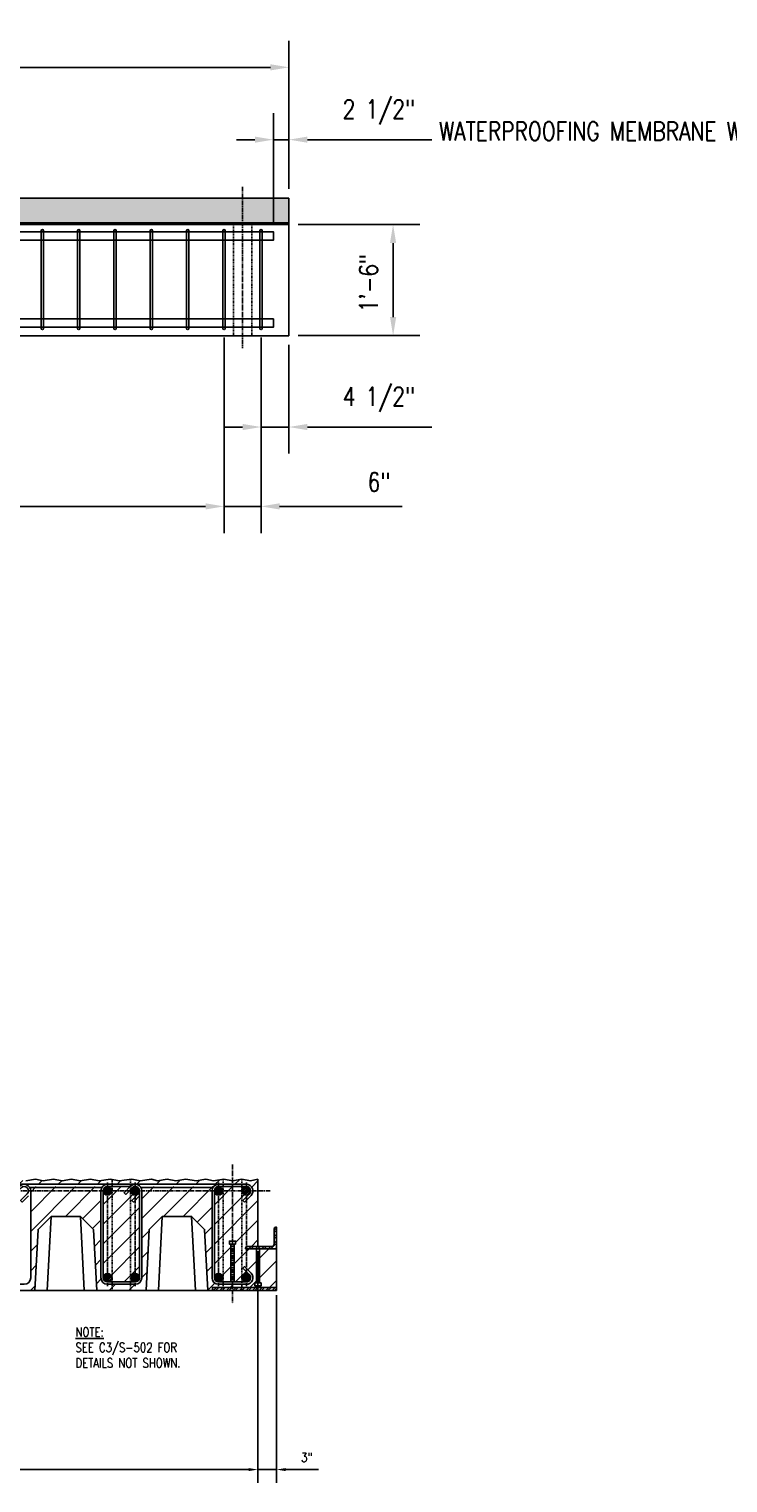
# Model space of a CAD drawing. Header units: inches. Extents: x -1203 to 2708, y -355 to 282.
# Tile 7 of 19: x 271 to 384, y -355 to -119. Entities that reach past the tile are written whole.
import ezdxf
from ezdxf import colors
from ezdxf.entities.mleader import LeaderData, LeaderLine
from ezdxf.math import Vec2, Vec3

# ---------------------------------------------------------------- set-up
doc = ezdxf.new("R2010")
doc.units = ezdxf.units.IN
doc.header["$MEASUREMENT"] = 0
doc.linetypes.add('CENTER2', pattern=[1.125, 0.75, -0.125, 0.125, -0.125])
doc.linetypes.add('HIDDEN2', pattern=[0.1875, 0.125, -0.0625])
for name, color, linetype in [('A-WALL-PATT', 8, 'Continuous'), ('S-ANNO-CNTR', 1, 'CENTER2'), ('S-ANNO-DIMS', 1, 'Continuous'), ('S-ANNO-SHDE', 8, 'Continuous'), ('S-ANNO-TEXT', 2, 'Continuous'), ('S-ROOF-HDLN', 1, 'HIDDEN2'), ('S-SECT-CONC', 3, 'Continuous'), ('S-SECT-CONC1', 1, 'Continuous'), ('S-SECT-PATT', 1, 'Continuous'), ('S-SECT-PATT_250', 250, 'Continuous'), ('S-SECT-RBAR_2', 2, 'Continuous'), ('S-SECT-RBAR_3', 4, 'Continuous'), ('S-SECT-STLS', 3, 'Continuous')]:
    doc.layers.add(name, color=color, linetype=linetype)
doc.styles.add('Annotative', font='romans.shx', dxfattribs={"width": 0.8, "height": 0.125})
doc.dimstyles.new('Annotative', dxfattribs={"dimscale": 0, "dimtxt": 0.125, "dimasz": 0.125, "dimexe": 0.179688, "dimexo": 0.0625, "dimgap": 0.09, "dimtad": 1, "dimdec": 3, "dimzin": 3, "dimdsep": 46, "dimlunit": 4, "dimtxsty": 'Annotative', "dimcen": 0.09, "dimclrt": 2, "dimazin": 2, "dimtfac": 1, "dimtdec": 3, "dimtmove": 1, "dimatfit": 3, "dimfxl": 1, "dimtfill": 1, "dimfrac": 2, "dimtolj": 1, "dimtzin": 0, "dimarcsym": 0})

# ---------------------------------------------------------------- blocks, each defined once
blk = doc.blocks.new('*D35')
at = {"layer": 'Defpoints', "color": 0, "transparency": 16777216}
for p in [(313.22, -125.63), (-13.78, -146.82, 0.01), (313.22, -146.82, 0.01)]:
    blk.add_point(p, dxfattribs=at)
at = {"layer": 'S-ANNO-DIMS', "color": 0, "lineweight": -2, "transparency": 16777216}
for p, q in [((-13.78, -145.32), (-13.78, -121.32)), ((313.22, -145.32), (313.22, -121.32)), ((-10.78, -125.63), (310.22, -125.63))]:
    blk.add_line(p, q, dxfattribs=at)
at = {"layer": 'S-ANNO-DIMS', "color": 0, "transparency": 16777216}
for points in [[(-10.78, -125.13), (-10.78, -126.13), (-13.78, -125.63)], [(310.22, -125.13), (310.22, -126.13), (313.22, -125.63)]]:
    blk.add_solid(points, dxfattribs=at)
at = {"layer": 'S-ANNO-DIMS', "color": 2, "transparency": 16777216, "insert": (149.72, -121.69), "char_height": 3, "attachment_point": 5, "style": 'Annotative', "bg_fill": 3, "box_fill_scale": 1.25, "bg_fill_color": 256, "bg_fill_true_color": 13158600, "bg_fill_transparency": 0}
blk.add_mtext('\\A1;27\'-3"', dxfattribs=at)
blk = doc.blocks.new('*D34')
at = {"layer": 'Defpoints', "color": 0, "transparency": 16777216}
for p in [(313.22, -151.07, 0.01), (313.22, -169.07), (330.1, -169.07)]:
    blk.add_point(p, dxfattribs=at)
at = {"layer": 'S-ANNO-DIMS', "color": 0, "lineweight": -2, "transparency": 16777216}
for p, q in [((314.72, -151.07), (334.41, -151.07)), ((330.1, -154.07), (330.1, -166.07)), ((314.72, -169.07), (334.41, -169.07))]:
    blk.add_line(p, q, dxfattribs=at)
at = {"layer": 'S-ANNO-DIMS', "color": 0, "transparency": 16777216}
for points in [[(329.6, -154.07), (330.6, -154.07), (330.1, -151.07)], [(329.6, -166.07), (330.6, -166.07), (330.1, -169.07)]]:
    blk.add_solid(points, dxfattribs=at)
at = {"layer": 'S-ANNO-DIMS', "color": 2, "transparency": 16777216, "insert": (326.15, -160.55), "char_height": 3, "attachment_point": 5, "rotation": 90, "style": 'Annotative', "bg_fill": 3, "box_fill_scale": 1.25, "bg_fill_color": 256, "bg_fill_true_color": 13158600, "bg_fill_transparency": 0}
blk.add_mtext('\\A1;1\'-6"', dxfattribs=at)
blk = doc.blocks.new('*D33')
at = {"layer": 'Defpoints', "color": 0, "transparency": 16777216}
for p in [(308.72, -167.89, 0.01), (313.22, -169.07), (313.22, -183.86)]:
    blk.add_point(p, dxfattribs=at)
at = {"layer": 'S-ANNO-DIMS', "color": 0, "lineweight": -2, "transparency": 16777216}
for p, q in [((308.72, -169.39), (308.72, -188.17)), ((313.22, -170.57), (313.22, -188.17)), ((305.72, -183.86), (302.72, -183.86)), ((308.72, -183.86), (313.22, -183.86)), ((316.22, -183.86), (336.37, -183.86))]:
    blk.add_line(p, q, dxfattribs=at)
at = {"layer": 'S-ANNO-DIMS', "color": 0, "transparency": 16777216}
for points in [[(305.72, -183.36), (305.72, -184.36), (308.72, -183.86)], [(316.22, -183.36), (316.22, -184.36), (313.22, -183.86)]]:
    blk.add_solid(points, dxfattribs=at)
at = {"layer": 'S-ANNO-DIMS', "color": 2, "transparency": 16777216, "insert": (327.81, -179.41), "char_height": 3, "attachment_point": 5, "style": 'Annotative', "bg_fill": 3, "box_fill_scale": 1.25, "bg_fill_color": 256, "bg_fill_true_color": 13158600, "bg_fill_transparency": 0}
blk.add_mtext('\\A1;4 1/2"', dxfattribs=at)
blk = doc.blocks.new('*D32')
at = {"layer": 'Defpoints', "color": 0, "transparency": 16777216}
for p in [(-3.28, -167.89, 0.01), (302.72, -167.89, 0.01), (302.72, -196.71)]:
    blk.add_point(p, dxfattribs=at)
at = {"layer": 'S-ANNO-DIMS', "color": 0, "lineweight": -2, "transparency": 16777216}
for p, q in [((-3.28, -169.39), (-3.28, -201.02)), ((302.72, -169.39), (302.72, -201.02)), ((-0.28, -196.71), (299.72, -196.71))]:
    blk.add_line(p, q, dxfattribs=at)
at = {"layer": 'S-ANNO-DIMS', "color": 0, "transparency": 16777216}
for points in [[(-0.28, -196.21), (-0.28, -197.21), (-3.28, -196.71)], [(299.72, -196.21), (299.72, -197.21), (302.72, -196.71)]]:
    blk.add_solid(points, dxfattribs=at)
at = {"layer": 'S-ANNO-DIMS', "color": 2, "transparency": 16777216, "insert": (149.72, -192.62), "char_height": 3, "attachment_point": 5, "style": 'Annotative', "bg_fill": 3, "box_fill_scale": 1.25, "bg_fill_color": 256, "bg_fill_true_color": 13158600, "bg_fill_transparency": 0}
blk.add_mtext('\\A1;52 EQ SPACING AT 6" MAX ON CENTER', dxfattribs=at)
blk = doc.blocks.new('*D40')
at = {"layer": 'Defpoints', "color": 0, "transparency": 16777216}
for p in [(308.21, -316.52), (173.84, -323.64), (308.21, -352.64)]:
    blk.add_point(p, dxfattribs=at)
at = {"layer": 'S-ANNO-DIMS', "color": 0, "lineweight": -2, "transparency": 16777216}
for p, q in [((308.21, -317.27), (308.21, -354.8)), ((173.84, -324.39), (173.84, -354.8)), ((175.34, -352.64), (306.71, -352.64))]:
    blk.add_line(p, q, dxfattribs=at)
at = {"layer": 'S-ANNO-DIMS', "color": 0, "transparency": 16777216}
for points in [[(175.34, -352.39), (175.34, -352.89), (173.84, -352.64)], [(306.71, -352.39), (306.71, -352.89), (308.21, -352.64)]]:
    blk.add_solid(points, dxfattribs=at)
at = {"layer": 'S-ANNO-DIMS', "color": 2, "transparency": 16777216, "insert": (241.21, -350.42), "char_height": 1.5, "attachment_point": 5, "style": 'Annotative', "bg_fill": 3, "box_fill_scale": 1.25, "bg_fill_color": 256, "bg_fill_true_color": 13158600, "bg_fill_transparency": 0}
blk.add_mtext('\\A1;11\'-2 3/8"', dxfattribs=at)
blk = doc.blocks.new('*D39')
at = {"layer": 'Defpoints', "color": 0, "transparency": 16777216}
for p in [(308.21, -316.52), (311.21, -323.64), (308.21, -352.64)]:
    blk.add_point(p, dxfattribs=at)
at = {"layer": 'S-ANNO-DIMS', "color": 0, "lineweight": -2, "transparency": 16777216}
for p, q in [((308.21, -317.27), (308.21, -354.8)), ((311.21, -324.39), (311.21, -354.8)), ((306.71, -352.64), (305.21, -352.64)), ((308.21, -352.64), (311.21, -352.64)), ((312.71, -352.64), (318.03, -352.64))]:
    blk.add_line(p, q, dxfattribs=at)
at = {"layer": 'S-ANNO-DIMS', "color": 0, "transparency": 16777216}
for points in [[(306.71, -352.39), (306.71, -352.89), (308.21, -352.64)], [(312.71, -352.39), (312.71, -352.89), (311.21, -352.64)]]:
    blk.add_solid(points, dxfattribs=at)
at = {"layer": 'S-ANNO-DIMS', "color": 2, "transparency": 16777216, "insert": (316.12, -350.67), "char_height": 1.5, "attachment_point": 5, "style": 'Annotative', "bg_fill": 3, "box_fill_scale": 1.25, "bg_fill_color": 256, "bg_fill_true_color": 13158600, "bg_fill_transparency": 0}
blk.add_mtext('\\A1;3"', dxfattribs=at)
blk = doc.blocks.new('*D62')
at = {"layer": 'Defpoints', "color": 0, "transparency": 16777216}
for p in [(313.22, -137.34), (313.22, -146.82, 0.01), (310.72, -152.26, 0.01)]:
    blk.add_point(p, dxfattribs=at)
at = {"layer": 'S-ANNO-DIMS', "color": 0, "lineweight": -2, "transparency": 16777216}
for p, q in [((310.72, -150.76), (310.72, -133.03)), ((313.22, -145.32), (313.22, -133.03)), ((307.72, -137.34), (304.72, -137.34)), ((310.72, -137.34), (313.22, -137.34)), ((316.22, -137.34), (336.37, -137.34))]:
    blk.add_line(p, q, dxfattribs=at)
at = {"layer": 'S-ANNO-DIMS', "color": 0, "transparency": 16777216}
for points in [[(307.72, -136.84), (307.72, -137.84), (310.72, -137.34)], [(316.22, -136.84), (316.22, -137.84), (313.22, -137.34)]]:
    blk.add_solid(points, dxfattribs=at)
at = {"layer": 'S-ANNO-DIMS', "color": 2, "transparency": 16777216, "insert": (327.81, -132.89), "char_height": 3, "attachment_point": 5, "style": 'Annotative', "bg_fill": 3, "box_fill_scale": 1.25, "bg_fill_color": 256, "bg_fill_true_color": 13158600, "bg_fill_transparency": 0}
blk.add_mtext('\\A1;2 1/2"', dxfattribs=at)
blk = doc.blocks.new('*D64')
at = {"layer": 'Defpoints', "color": 0, "transparency": 16777216}
for p in [(302.72, -167.89, 0.01), (308.72, -167.89, 0.01), (308.72, -196.71)]:
    blk.add_point(p, dxfattribs=at)
at = {"layer": 'S-ANNO-DIMS', "color": 0, "lineweight": -2, "transparency": 16777216}
for p, q in [((302.72, -169.39), (302.72, -201.02)), ((308.72, -169.39), (308.72, -201.02)), ((299.72, -196.71), (296.72, -196.71)), ((302.72, -196.71), (308.72, -196.71)), ((311.72, -196.71), (331.57, -196.71))]:
    blk.add_line(p, q, dxfattribs=at)
at = {"layer": 'S-ANNO-DIMS', "color": 0, "transparency": 16777216}
for points in [[(299.72, -196.21), (299.72, -197.21), (302.72, -196.71)], [(311.72, -196.21), (311.72, -197.21), (308.72, -196.71)]]:
    blk.add_solid(points, dxfattribs=at)
at = {"layer": 'S-ANNO-DIMS', "color": 2, "transparency": 16777216, "insert": (327.81, -192.76), "char_height": 3, "attachment_point": 5, "style": 'Annotative', "bg_fill": 3, "box_fill_scale": 1.25, "bg_fill_color": 256, "bg_fill_true_color": 13158600, "bg_fill_transparency": 0}
blk.add_mtext('\\A1;6"', dxfattribs=at)

msp = doc.modelspace()

# ---------------------------------------------------------------- hatches: boundary and pattern name
at = {"layer": 'A-WALL-PATT'}
h = msp.add_hatch(dxfattribs=at)
h.set_pattern_fill('ANSI31', color=8, scale=18, style=0)
h.paths.add_polyline_path([(311.21132, -316.8934), (308.46132, -316.8934), (308.46132, -322.3934), (308.71132, -322.3934), (308.71132, -322.8934), (307.71132, -322.8934), (307.71132, -322.3934), (307.96132, -322.3934), (307.96132, -316.8934), (305.21132, -316.8934), (305.21132, -316.7684, -0.414213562), (305.46132, -316.5184), (308.21132, -316.5184), (308.21132, -305.6434), (307.02014, -305.8934), (305.61353, -305.6434), (304.10322, -305.8934), (302.69661, -305.6434), (301.03245, -305.8934), (299.78433, -305.6434), (298.19942, -305.8934), (296.53526, -305.6434), (294.92551, -305.8934), (293.47928, -305.6434), (291.93399, -305.8934), (290.94342, -305.6434), (289.12078, -305.8934), (287.75379, -305.6434), (285.74768, -305.8934), (284.30146, -305.6434), (282.49443, -305.8934), (281.08783, -305.6434), (279.40386, -305.8934), (277.99725, -305.6434), (276.48693, -305.8934), (275.08033, -305.6434), (273.41617, -305.8934), (272.16805, -305.6434), (270.58314, -305.8934), (268.91898, -305.6434), (267.30923, -305.8934), (265.863, -305.6434), (264.31771, -305.8934), (263.32714, -305.6434), (261.50449, -305.8934), (260.1375, -305.6434), (258.1314, -305.8934), (256.68517, -305.6434), (254.87815, -305.8934), (253.47154, -305.6434), (251.78758, -305.8934), (250.38097, -305.6434), (248.87065, -305.8934), (247.46404, -305.6434), (245.79989, -305.8934), (244.55176, -305.6434), (242.96685, -305.8934), (241.30269, -305.6434), (239.69294, -305.8934), (238.24672, -305.6434), (236.70142, -305.8934), (235.71085, -305.6434), (233.88821, -305.8934), (232.52122, -305.6434), (230.51512, -305.8934), (229.06889, -305.6434), (227.26187, -305.8934), (225.85526, -305.6434), (224.17129, -305.8934), (222.76468, -305.6434), (221.25437, -305.8934), (219.84776, -305.6434), (218.1836, -305.8934), (216.93548, -305.6434), (215.35057, -305.8934), (213.68641, -305.6434), (212.07666, -305.8934), (210.63043, -305.6434), (209.08514, -305.8934), (208.09457, -305.6434), (206.27193, -305.8934), (204.90494, -305.6434), (202.89883, -305.8934), (201.45261, -305.6434), (199.64558, -305.8934), (198.23898, -305.6434), (196.55501, -305.8934), (195.1484, -305.6434), (193.63808, -305.8934), (192.23148, -305.6434), (190.56732, -305.8934), (189.3192, -305.6434), (187.73429, -305.8934), (186.07013, -305.6434), (184.46038, -305.8934), (183.01415, -305.6434), (181.46886, -305.8934), (180.47829, -305.6434), (178.65564, -305.8934), (177.28865, -305.6434), (175.28255, -305.8934), (173.83632, -305.6434), (173.83632, -323.6434), (182.08632, -323.6434), (182.60445, -313.75691), (184.71796, -311.6434), (189.45468, -311.6434), (191.56819, -313.75691), (192.08632, -323.6434), (200.08632, -323.6434), (200.60445, -313.75691), (202.71796, -311.6434), (207.45468, -311.6434), (209.56819, -313.75691), (210.08632, -323.6434), (218.08632, -323.6434), (218.60445, -313.75691), (220.71796, -311.6434), (225.45468, -311.6434), (227.56819, -313.75691), (228.08632, -323.6434), (236.08632, -323.6434), (236.60445, -313.75691), (238.71796, -311.6434), (243.45468, -311.6434), (245.56819, -313.75691), (246.08632, -323.6434), (254.08632, -323.6434), (254.60445, -313.75691), (256.71796, -311.6434), (261.45468, -311.6434), (263.56819, -313.75691), (264.08632, -323.6434), (272.08632, -323.6434), (272.60445, -313.75691), (274.71796, -311.6434), (279.45468, -311.6434), (281.56819, -313.75691), (282.08632, -323.6434), (290.08632, -323.6434), (290.60445, -313.75691), (292.71796, -311.6434), (297.45468, -311.6434), (299.56819, -313.75691), (300.08632, -323.6434), (300.83632, -323.6434), (300.83632, -323.1434), (311.21132, -323.1434)])
h.paths.add_polyline_path([(306.33632, -322.6434), (301.83632, -322.6434, -0.414213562), (300.77382, -321.5809), (300.77382, -307.5184, -0.177767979), (301.02623, -306.8309), (289.14641, -306.8309, -0.177767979), (289.39882, -307.5184), (289.39882, -321.5809, -0.414213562), (288.33632, -322.6434), (283.83632, -322.6434, -0.414213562), (282.77382, -321.5809), (282.77382, -307.5184, -0.177767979), (283.02623, -306.8309), (271.14641, -306.8309, -0.177767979), (271.39882, -307.5184), (271.39882, -321.5809, -0.414213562), (270.33632, -322.6434), (265.83632, -322.6434, -0.414213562), (264.77382, -321.5809), (264.77382, -307.5184, -0.177767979), (265.02623, -306.8309), (253.14641, -306.8309, -0.177767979), (253.39882, -307.5184), (253.39882, -321.5809, -0.414213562), (252.33632, -322.6434), (247.83632, -322.6434, -0.414213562), (246.77382, -321.5809), (246.77382, -307.5184, -0.177767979), (247.02623, -306.8309), (235.14641, -306.8309, -0.177767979), (235.39882, -307.5184), (235.39882, -321.5809, -0.414213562), (234.33632, -322.6434), (229.83632, -322.6434, -0.414213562), (228.77382, -321.5809), (228.77382, -307.5184, -0.177767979), (229.02623, -306.8309), (217.14641, -306.8309, -0.177767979), (217.39882, -307.5184), (217.39882, -321.5809, -0.414213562), (216.33632, -322.6434), (211.83632, -322.6434, -0.414213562), (210.77382, -321.5809), (210.77382, -307.5184, -0.177767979), (211.02623, -306.8309), (199.14641, -306.8309, -0.177767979), (199.39882, -307.5184), (199.39882, -321.5809, -0.414213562), (198.33632, -322.6434), (193.83632, -322.6434, -0.414213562), (192.77382, -321.5809), (192.77382, -307.5184, -0.177767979), (193.02623, -306.8309), (181.14641, -306.8309, -0.177767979), (181.39882, -307.5184), (181.39882, -321.5809, -0.414213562), (180.33632, -322.6434), (175.83632, -322.6434, -0.668178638), (175.08502, -320.8296), (176.14568, -319.76894), (176.41085, -320.0341), (175.35019, -321.09476, 0.668178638), (175.83632, -322.2684), (180.33632, -322.2684, 0.414213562), (181.02382, -321.5809), (181.02382, -307.5184, 0.414213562), (180.33632, -306.8309), (175.83632, -306.8309, 0.668178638), (175.35019, -308.00454), (176.41085, -309.0652), (176.14568, -309.33036), (175.08502, -308.2697, -0.668178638), (175.83632, -306.4559), (180.33632, -306.4559), (193.83632, -306.4559), (198.33632, -306.4559), (211.83632, -306.4559), (216.33632, -306.4559), (229.83632, -306.4559), (234.33632, -306.4559), (247.83632, -306.4559), (252.33632, -306.4559), (265.83632, -306.4559), (270.33632, -306.4559), (283.83632, -306.4559), (288.33632, -306.4559), (301.83632, -306.4559), (306.33632, -306.4559, -0.668178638), (307.08762, -308.2697), (306.02696, -309.33036), (305.7618, -309.0652), (306.82246, -308.00454, 0.668178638), (306.33632, -306.8309), (301.83632, -306.8309, 0.414213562), (301.14882, -307.5184), (301.14882, -321.5809, 0.414213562), (301.83632, -322.2684), (303.83632, -322.2684), (303.83632, -316.1434), (303.58632, -316.1434), (303.58632, -315.6434), (304.58632, -315.6434), (304.58632, -316.1434), (304.33632, -316.1434), (304.33632, -322.2684), (306.33632, -322.2684, 0.668178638), (306.82246, -321.09476), (305.7618, -320.0341), (306.02696, -319.76894), (307.08762, -320.8296, -0.668178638)], flags=16)
h = msp.add_hatch(dxfattribs=at)
h.set_pattern_fill('ANSI31', color=8, scale=18, style=0)
h.set_pattern_definition([(45, (-581.0792, -496.1932), (-1.59099, 1.59099), [])])
h.paths.add_polyline_path([(289.02382, -308.3335), (288.02696, -309.33036), (287.7618, -309.0652), (288.82246, -308.00454, -0.668178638), (287.64882, -307.5184, -0.198912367), (287.85019, -307.03226), (286.78953, -308.09292), (286.52436, -307.82776), (287.52122, -306.8309), (283.83632, -306.8309, -0.414213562), (284.52382, -307.5184, -1), (283.14882, -307.5184), (283.14882, -321.5809, -1), (284.52382, -321.5809, -0.414213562), (283.83632, -322.2684), (288.33632, -322.2684, -0.414213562), (287.64882, -321.5809, -1), (289.02382, -321.5809)])
at = {"layer": 'S-SECT-PATT'}
h = msp.add_hatch(dxfattribs=at)
h.set_pattern_fill('STEEL', color=256, scale=6, style=0)
h.set_pattern_definition([(45, (-12.32664, 415.83725), (-0.5303301, 0.5303301), []), (45, (-12.32664, 416.21225), (-0.5303301, 0.5303301), [])])
edge = h.paths.add_edge_path()
edge.add_line((306.21132, -316.7684), (306.21132, -316.8934))
edge.add_line((306.21132, -316.8934), (311.21132, -316.8934))
edge.add_line((311.21132, -316.8934), (311.21132, -313.3934))
edge.add_line((311.21132, -313.3934), (311.08632, -313.3934))
edge.add_arc((311.08632, -313.6434), 0.25, 90, 180)
edge.add_line((310.83632, -313.6434), (310.83632, -316.1434))
edge.add_arc((310.46132, -316.1434), 0.375, 270, 360, ccw=False)
edge.add_line((310.46132, -316.5184), (306.46132, -316.5184))
edge.add_arc((306.46132, -316.7684), 0.25, 90, 180)
h = msp.add_hatch(dxfattribs=at)
h.set_pattern_fill('STEEL', color=256, scale=6, style=0)
h.set_pattern_definition([(45, (-219.2346, 415.83725), (-0.5303301, 0.5303301), []), (45, (-219.2346, 416.21225), (-0.5303301, 0.5303301), [])])
h.paths.add_polyline_path([(300.83632, -323.6434), (311.21132, -323.6434), (311.21132, -323.1434), (300.83632, -323.1434)])
at = {"layer": 'S-SECT-PATT_250'}
h = msp.add_hatch(dxfattribs=at)
h.set_pattern_fill('ANSI31', color=256, scale=1.377949, style=0)
h.set_pattern_definition([(45, (-3207.16232, -798.47665), (-0.1217946, 0.1217946), [])])
edge = h.paths.add_edge_path()
edge.add_arc((283.83632, -307.5184), 0.6875, 0, 360)
h = msp.add_hatch(dxfattribs=at)
h.set_pattern_fill('ANSI31', color=256, scale=1.377949, style=0)
h.set_pattern_definition([(45, (-3202.66232, -798.47665), (-0.1217946, 0.1217946), [])])
edge = h.paths.add_edge_path()
edge.add_arc((288.33632, -307.5184), 0.6875, 0, 360)
h = msp.add_hatch(dxfattribs=at)
h.set_pattern_fill('ANSI31', color=256, scale=1.377949, style=0)
h.set_pattern_definition([(45, (-3189.16232, -798.47665), (-0.1217946, 0.1217946), [])])
edge = h.paths.add_edge_path()
edge.add_arc((301.83632, -307.5184), 0.6875, 0, 360)
h = msp.add_hatch(dxfattribs=at)
h.set_pattern_fill('ANSI31', color=256, scale=1.377949, style=0)
h.set_pattern_definition([(45, (-3184.66232, -798.47665), (-0.1217946, 0.1217946), [])])
edge = h.paths.add_edge_path()
edge.add_arc((306.33632, -307.5184), 0.6875, 0, 360)
h = msp.add_hatch(dxfattribs=at)
h.set_pattern_fill('ANSI31', color=256, scale=1.377949, style=0)
h.set_pattern_definition([(45, (-3207.16232, -812.53915), (-0.1217946, 0.1217946), [])])
edge = h.paths.add_edge_path()
edge.add_arc((283.83632, -321.5809), 0.6875, 0, 360)
h = msp.add_hatch(dxfattribs=at)
h.set_pattern_fill('ANSI31', color=256, scale=1.377949, style=0)
h.set_pattern_definition([(45, (-3202.66232, -812.53915), (-0.1217946, 0.1217946), [])])
edge = h.paths.add_edge_path()
edge.add_arc((288.33632, -321.5809), 0.6875, 0, 360)
h = msp.add_hatch(dxfattribs=at)
h.set_pattern_fill('ANSI31', color=256, scale=1.377949, style=0)
h.set_pattern_definition([(45, (-3189.16232, -812.53915), (-0.1217946, 0.1217946), [])])
edge = h.paths.add_edge_path()
edge.add_arc((301.83632, -321.5809), 0.6875, 0, 360)
h = msp.add_hatch(dxfattribs=at)
h.set_pattern_fill('ANSI31', color=256, scale=1.377949, style=0)
h.set_pattern_definition([(45, (-3184.66232, -812.53915), (-0.1217946, 0.1217946), [])])
edge = h.paths.add_edge_path()
edge.add_arc((306.33632, -321.5809), 0.6875, 0, 360)

# ---------------------------------------------------------------- linework, layer by layer
at = {"layer": 'S-ANNO-CNTR'}
for p, q in [((304.08632, -303.23046), (304.08632, -325.74384)), ((310.21132, -307.5184), (171.83632, -307.5184)), ((283.83632, -306.1434), (283.83632, -308.8934)), ((288.33632, -306.1434), (288.33632, -308.8934)), ((301.83632, -306.1434), (301.83632, -308.8934)), ((306.33632, -306.1434), (306.33632, -308.8934))]:
    msp.add_line(p, q, dxfattribs=at)
at = {"layer": 'S-ROOF-HDLN'}
for p, q in [((284.58632, -305.69264), (284.58632, -323.6434)), ((287.58632, -305.66427), (287.58632, -323.6434)), ((302.58632, -305.65997), (302.58632, -323.6434)), ((305.58632, -305.6479), (305.58632, -323.6434))]:
    msp.add_line(p, q, dxfattribs=at)
at = {"layer": 'S-SECT-CONC'}
for p, q in [((308.21132, -316.5184), (308.21132, -305.6434)), ((311.21132, -313.3934), (311.21132, -323.6434)), ((173.83632, -323.6434), (311.21132, -323.6434))]:
    msp.add_line(p, q, dxfattribs=at)
for points in [[(270.58314, -305.8934), (272.16805, -305.6434), (273.41617, -305.8934), (275.08033, -305.6434), (276.48693, -305.8934), (277.99725, -305.6434), (279.40386, -305.8934), (281.08783, -305.6434), (282.49443, -305.8934), (284.30146, -305.6434), (285.74768, -305.8934), (287.75379, -305.6434), (289.12078, -305.8934), (290.94342, -305.6434), (291.93399, -305.8934), (293.47928, -305.6434), (294.92551, -305.8934), (296.53526, -305.6434), (298.19942, -305.8934), (299.78433, -305.6434), (301.03245, -305.8934), (302.69661, -305.6434), (304.10322, -305.8934), (305.61353, -305.6434), (307.02014, -305.8934), (308.21132, -305.6434)], [(272.08632, -323.6434), (272.60445, -313.75691), (274.71796, -311.6434), (279.45468, -311.6434), (281.56819, -313.75691), (282.08632, -323.6434)], [(290.08632, -323.6434), (290.60445, -313.75691), (292.71796, -311.6434), (297.45468, -311.6434), (299.56819, -313.75691), (300.08632, -323.6434)]]:
    msp.add_lwpolyline(points, dxfattribs=at)
at = {"layer": 'S-SECT-CONC1', "color": 1}
for points in [[(280.08358, -323.6434), (279.45468, -311.6434), (274.71796, -311.6434), (274.08907, -323.6434)], [(298.08358, -323.6434), (297.45468, -311.6434), (292.71796, -311.6434), (292.08907, -323.6434)]]:
    msp.add_lwpolyline(points, dxfattribs=at)
at = {"layer": 'S-SECT-RBAR_2'}
msp.add_lwpolyline([(-11.27558, -153.63538), (310.72442, -153.63538), (310.72442, -152.26038), (-11.27558, -152.26038)], close=True, dxfattribs=at)
for centre in [(283.83632, -307.5184), (288.33632, -307.5184), (301.83632, -307.5184), (306.33632, -307.5184), (283.83632, -321.5809), (288.33632, -321.5809), (301.83632, -321.5809), (306.33632, -321.5809)]:
    msp.add_circle(centre, 0.6875, dxfattribs=at)
at = {"layer": 'S-SECT-RBAR_3'}
for p, q in [((283.83632, -306.4559), (270.33632, -306.4559)), ((282.93493, -306.9559), (271.23771, -306.9559)), ((301.83632, -306.4559), (288.33632, -306.4559)), ((300.93493, -306.9559), (289.23771, -306.9559))]:
    msp.add_line(p, q, dxfattribs=at)
for points in [[(270.33632, -306.4559), (265.83632, -306.4559, 0.414213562), (264.77382, -307.5184), (264.77382, -321.5809, 0.414213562), (265.83632, -322.6434), (270.33632, -322.6434, 0.414213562), (271.39882, -321.5809), (271.39882, -307.5184, 0.668178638), (269.58502, -306.7671), (268.52436, -307.82776), (268.78953, -308.09292), (269.85019, -307.03226, -1), (270.82246, -308.00454), (269.7618, -309.0652), (270.02696, -309.33036), (271.02382, -308.3335)], [(288.33632, -306.4559), (283.83632, -306.4559, 0.414213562), (282.77382, -307.5184), (282.77382, -321.5809, 0.414213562), (283.83632, -322.6434), (288.33632, -322.6434, 0.414213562), (289.39882, -321.5809), (289.39882, -307.5184, 0.668178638), (287.58502, -306.7671), (286.52436, -307.82776), (286.78953, -308.09292), (287.85019, -307.03226, -1), (288.82246, -308.00454), (287.7618, -309.0652), (288.02696, -309.33036), (289.02382, -308.3335)], [(287.52122, -306.8309), (283.83632, -306.8309, 0.414213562), (283.14882, -307.5184), (283.14882, -321.5809, 0.414213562), (283.83632, -322.2684), (288.33632, -322.2684, 0.414213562), (289.02382, -321.5809), (289.02382, -307.5184)]]:
    msp.add_lwpolyline(points, format="xyb", dxfattribs=at)
msp.add_lwpolyline([(306.02696, -309.33036), (305.7618, -309.0652), (306.82246, -308.00454, 0.668178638), (306.33632, -306.8309), (301.83632, -306.8309, 0.414213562), (301.14882, -307.5184), (301.14882, -321.5809, 0.414213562), (301.83632, -322.2684), (306.33632, -322.2684, 0.668178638), (306.82246, -321.09476), (305.7618, -320.0341), (306.02696, -319.76894), (307.08762, -320.8296, -0.668178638), (306.33632, -322.6434), (301.83632, -322.6434, -0.414213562), (300.77382, -321.5809), (300.77382, -307.5184, -0.414213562), (301.83632, -306.4559), (306.33632, -306.4559, -0.668178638), (307.08762, -308.2697)], format="xyb", close=True, dxfattribs=at)
at = {"layer": 'S-SECT-STLS'}
msp.add_lwpolyline([(306.21132, -316.8934), (306.21132, -316.7684, -0.414213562), (306.46132, -316.5184), (310.46132, -316.5184, 0.414213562), (310.83632, -316.1434), (310.83632, -313.6434, -0.414213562), (311.08632, -313.3934), (311.21132, -313.3934), (311.21132, -316.8934)], format="xyb", close=True, dxfattribs=at)
for points in [[(304.58632, -316.1434), (303.58632, -316.1434), (303.58632, -315.6434), (304.58632, -315.6434)], [(308.46132, -316.8934), (307.96132, -316.8934), (307.96132, -322.3934), (308.46132, -322.3934)], [(308.71132, -322.3934), (307.71132, -322.3934), (307.71132, -322.8934), (308.71132, -322.8934)], [(300.83632, -323.6434), (311.21132, -323.6434), (311.21132, -323.1434), (300.83632, -323.1434)]]:
    msp.add_lwpolyline(points, close=True, dxfattribs=at)
msp.add_lwpolyline([(303.83632, -322.2684), (303.83632, -316.1434), (304.33632, -316.1434), (304.33632, -322.2684)], dxfattribs=at)

# ---------------------------------------------------------------- dimensions: what is measured, and where the dimension line sits
at = {"layer": 'S-ANNO-DIMS'}
dim = msp.add_linear_dim(base=(313.22442, -125.63192, -0.00533), p1=(-13.77558, -146.82288), p2=(313.22442, -146.82288), dimstyle='Annotative', override={"dimpost": '\\X'}, dxfattribs=at)
dim.commit()
dim.dimension.update_dxf_attribs({"geometry": '*D35', "text_midpoint": (149.72442, -121.68621, -0.00533)})
dim = msp.add_linear_dim(base=(330.1002, -169.07288, -0.00533), p1=(313.22442, -151.07288), p2=(313.22442, -169.07288, -0.00533), angle=90, dimstyle='Annotative', override={"dimdec": 4, "dimpost": '\\X', "dimtmove": 0}, dxfattribs=at)
dim.commit()
dim.dimension.update_dxf_attribs({"geometry": '*D34', "text_midpoint": (330.1002, -160.54717, -0.00533), "dimtype": 160})

# ---------------------------------------------------------------- next in the draw order: hatches: boundary and pattern name
at = {"layer": 'S-ANNO-SHDE'}
h = msp.add_hatch(dxfattribs=at)
h.set_pattern_fill('AR-CONC', color=256, scale=0.25, style=0)
h.set_pattern_definition([(50, (1.8542, 0), (1.7931505, -0.1568803), [0.1875, -2.0625]), (355, (1.8542, 0), (-0.346878, 1.88048), [0.15, -1.65]), (100.45144, (2.0036, -0.013), (1.446272, 1.7236), [0.1593505, -1.752855]), (46.1842, (1.8542, 0.5), (2.668103, -0.413798), [0.28125, -3.09375]), (96.6356, (2.0765, 0.4655), (2.336655, 2.435297), [0.239026, -2.629284]), (351.1842, (1.8542, 0.5), (2.336655, 2.435297), [0.225, -2.475]), (21, (2.1042, 0.375), (1.4922676, -1.006547), [0.1875, -2.0625]), (326, (2.1042, 0.375), (0.608288, 1.812875), [0.15, -1.65]), (71.45144, (2.2285, 0.2911), (2.100556, 0.806328), [0.15935, -1.752855]), (37.5, (1.8542, 0), (0.0303996, 0.8322346), [0, -1.63, 0, -1.675, 0, -1.65625]), (7.5, (1.8542, 0), (0.6576738, 0.9860293), [0, -0.955, 0, -1.5925, 0, -0.63125]), (327.5, (1.2967, 0), (1.3345561, -0.0563872), [0, -0.625, 0, -1.95, 0, -2.5875]), (317.5, (1.0467, 0), (1.4579654, 0.2502625), [0, -0.8125, 0, -1.295, 0, -1.8375])])
h.paths.add_polyline_path([(313.22442, -146.82288), (-13.77558, -146.82288), (-13.77558, -150.82288), (313.22442, -150.82288)])

# ---------------------------------------------------------------- next in the draw order: linework, layer by layer
at = {"layer": 'S-SECT-CONC'}
for p, q in [((-13.77558, -146.82288), (313.22442, -146.82288)), ((-13.77558, -150.82288), (313.22442, -150.82288)), ((-13.77558, -151.07288), (313.22442, -151.07288))]:
    msp.add_line(p, q, dxfattribs=at)

# ---------------------------------------------------------------- next in the draw order: dimensions: what is measured, and where the dimension line sits
at = {"layer": 'S-ANNO-DIMS'}
for base, p1, p2, picture, middle in [((313.22442, -183.85853, -0.00533), (308.72442, -167.88538), (313.22442, -169.07288, -0.00533), '*D33', (327.80722, -183.85853, -0.00533)), ((308.21132, -352.6434), (173.83632, -323.6434), (308.21132, -316.5184), '*D40', (241.21483, -352.6434))]:
    dim = msp.add_linear_dim(base=base, p1=p1, p2=p2, dimstyle='Annotative', override={"dimpost": '\\X', "dimtmove": 0}, dxfattribs=at)
    dim.commit()
    dim.dimension.update_dxf_attribs({"geometry": picture, "text_midpoint": middle, "dimtype": 160})

# ---------------------------------------------------------------- next in the draw order: leaders
ml = msp.add_multileader_mtext('Standard', dxfattribs=at)
ml.set_content('WATERPROOFING MEMBRANE W/PROTECTION BOARD', color=2, style='Annotative')
ml.set_leader_properties()
ml.build(insert=Vec2(0, 0))
ml.multileader.update_dxf_attribs({"dogleg_length": 0.1, "arrow_head_size": 4.32, "scale": 24})
ctx = ml.context
ctx.base_point, ctx.scale, ctx.char_height, ctx.arrow_head_size, ctx.landing_gap_size, ctx.plane_origin = Vec3(389.92749, -135.96986), 24, 3, 4.32, 2.16, Vec3(428.99211, -141.08213)
ctx.text_align_type = 2
notes = []
notes.append((ctx, [(0, (1, 1, 0), (424.99035, -135.96986), (-1, 0), 2.4, [(0, [(433.73267, -150.82288)], 0, [])])]))
ctx.mtext.insert, ctx.mtext.width, ctx.mtext.alignment, ctx.mtext.flow_direction = Vec3(420.43035, -134.46986), 27.3676096, 3, 5
for ctx, leaders in notes:
    for number, flags, end, landing, length, lines in leaders:
        leader = LeaderData()
        leader.index, (leader.has_last_leader_line, leader.has_dogleg_vector, leader.attachment_direction) = number, flags
        leader.last_leader_point, leader.dogleg_vector, leader.dogleg_length = Vec3(end), Vec3(landing), length
        for number, points, colour, breaks in lines:
            line = LeaderLine()
            line.index, line.vertices, line.color, line.breaks = number, Vec3.list(points), colors.encode_raw_color(colour), breaks
            leader.lines.append(line)
        ctx.leaders.append(leader)

# ---------------------------------------------------------------- next in the draw order: linework, layer by layer
at = {"layer": 'S-ANNO-CNTR'}
for p, q in [((305.72442, -145.00066), (305.72442, -171.07288)), ((283.83632, -320.2059), (283.83632, -322.9559)), ((288.33632, -320.2059), (288.33632, -322.9559)), ((301.83632, -320.2059), (301.83632, -322.9559))]:
    msp.add_line(p, q, dxfattribs=at)
at = {"layer": 'S-ANNO-CNTR', "ltscale": 0.75}
for p, q in [((283.83632, -308.8934), (283.83632, -320.2059)), ((288.33632, -308.8934), (288.33632, -320.2059)), ((301.83632, -308.8934), (301.83632, -320.2059))]:
    msp.add_line(p, q, dxfattribs=at)
at = {"layer": 'S-ROOF-HDLN'}
for p, q in [((304.22442, -151.07288), (304.22442, -169.07288)), ((307.22442, -151.07288), (307.22442, -169.07288))]:
    msp.add_line(p, q, dxfattribs=at)
at = {"layer": 'S-SECT-CONC'}
msp.add_line((313.22442, -169.07288), (313.22442, -146.82288), dxfattribs=at)
at = {"layer": 'S-SECT-RBAR_3'}
msp.add_lwpolyline([(308.53692, -152.07288, -1), (308.91192, -152.07288), (308.91192, -167.88538, -1), (308.53692, -167.88538)], format="xyb", close=True, dxfattribs=at)

# ---------------------------------------------------------------- next in the draw order: texts
at = {"layer": 'S-ANNO-TEXT', "insert": (278.64482, -329.61963), "char_height": 1.5, "width": 19.697023, "attachment_point": 1, "style": 'Annotative'}
msp.add_mtext('{\\LNOTE:\\P}SEE C3/S-502 FOR DETAILS NOT SHOWN.', dxfattribs=at)

# ---------------------------------------------------------------- next in the draw order: dimensions: what is measured, and where the dimension line sits
at = {"layer": 'S-ANNO-DIMS'}
dim = msp.add_linear_dim(base=(302.72442, -196.70509, -0.00533), p1=(-3.27558, -167.88538), p2=(302.72442, -167.88538), text='52 EQ SPACING AT 6" MAX ON CENTER', dimstyle='Annotative', override={"dimpost": '\\X'}, dxfattribs=at)
dim.commit()
dim.dimension.update_dxf_attribs({"geometry": '*D32', "text_midpoint": (149.72442, -192.61652, -0.00533)})
dim = msp.add_linear_dim(base=(308.21132, -352.6434), p1=(311.21132, -323.6434), p2=(308.21132, -316.5184), dimstyle='Annotative', override={"dimpost": '\\X', "dimtmove": 0}, dxfattribs=at)
dim.commit()
dim.dimension.update_dxf_attribs({"geometry": '*D39', "text_midpoint": (316.11989, -352.6434), "dimtype": 160})

# ---------------------------------------------------------------- next in the draw order: linework, layer by layer
at = {"layer": 'S-ANNO-CNTR', "ltscale": 0.75}
msp.add_line((306.33632, -308.8934), (306.33632, -320.2059), dxfattribs=at)
at = {"layer": 'S-ANNO-CNTR'}
msp.add_line((306.33632, -320.2059), (306.33632, -322.9559), dxfattribs=at)
at = {"layer": 'S-SECT-CONC'}
msp.add_line((-13.77558, -169.07288), (313.22442, -169.07288), dxfattribs=at)
at = {"layer": 'S-SECT-RBAR_2'}
msp.add_lwpolyline([(310.72442, -166.32288), (-11.27558, -166.32288), (-11.27558, -167.69788), (310.72442, -167.69788)], close=True, dxfattribs=at)
at = {"layer": 'S-SECT-RBAR_3'}
for points in [[(273.48884, -152.07288, 1), (273.11384, -152.07288), (273.11384, -167.88538, 1), (273.48884, -167.88538)], [(279.37346, -152.07288, 1), (278.99846, -152.07288), (278.99846, -167.88538, 1), (279.37346, -167.88538)], [(285.25807, -152.07288, 1), (284.88307, -152.07288), (284.88307, -167.88538, 1), (285.25807, -167.88538)], [(291.14269, -152.07288, 1), (290.76769, -152.07288), (290.76769, -167.88538, 1), (291.14269, -167.88538)], [(297.0273, -152.07288, 1), (296.6523, -152.07288), (296.6523, -167.88538, 1), (297.0273, -167.88538)], [(302.53692, -152.07288, -1), (302.91192, -152.07288), (302.91192, -167.88538, -1), (302.53692, -167.88538)]]:
    msp.add_lwpolyline(points, format="xyb", close=True, dxfattribs=at)

# ---------------------------------------------------------------- next in the draw order: dimensions: what is measured, and where the dimension line sits
at = {"layer": 'S-ANNO-DIMS'}
dim = msp.add_linear_dim(base=(313.22442, -137.34042, -0.00533), p1=(310.72442, -152.26038), p2=(313.22442, -146.82288), dimstyle='Annotative', override={"dimpost": '\\X', "dimtmove": 0}, dxfattribs=at)
dim.commit()
dim.dimension.update_dxf_attribs({"geometry": '*D62', "text_midpoint": (327.80722, -137.34042, -0.00533), "dimtype": 160})

# ---------------------------------------------------------------- next in the draw order: dimensions: what is measured, and where the dimension line sits
dim = msp.add_linear_dim(base=(308.72442, -196.70509, -0.00533), p1=(302.72442, -167.88538), p2=(308.72442, -167.88538), dimstyle='Annotative', override={"dimpost": '\\X', "dimtmove": 0}, dxfattribs=at)
dim.commit()
dim.dimension.update_dxf_attribs({"geometry": '*D64', "text_midpoint": (327.80722, -196.70509, -0.00533), "dimtype": 160})

doc.saveas('drawing.dxf')
